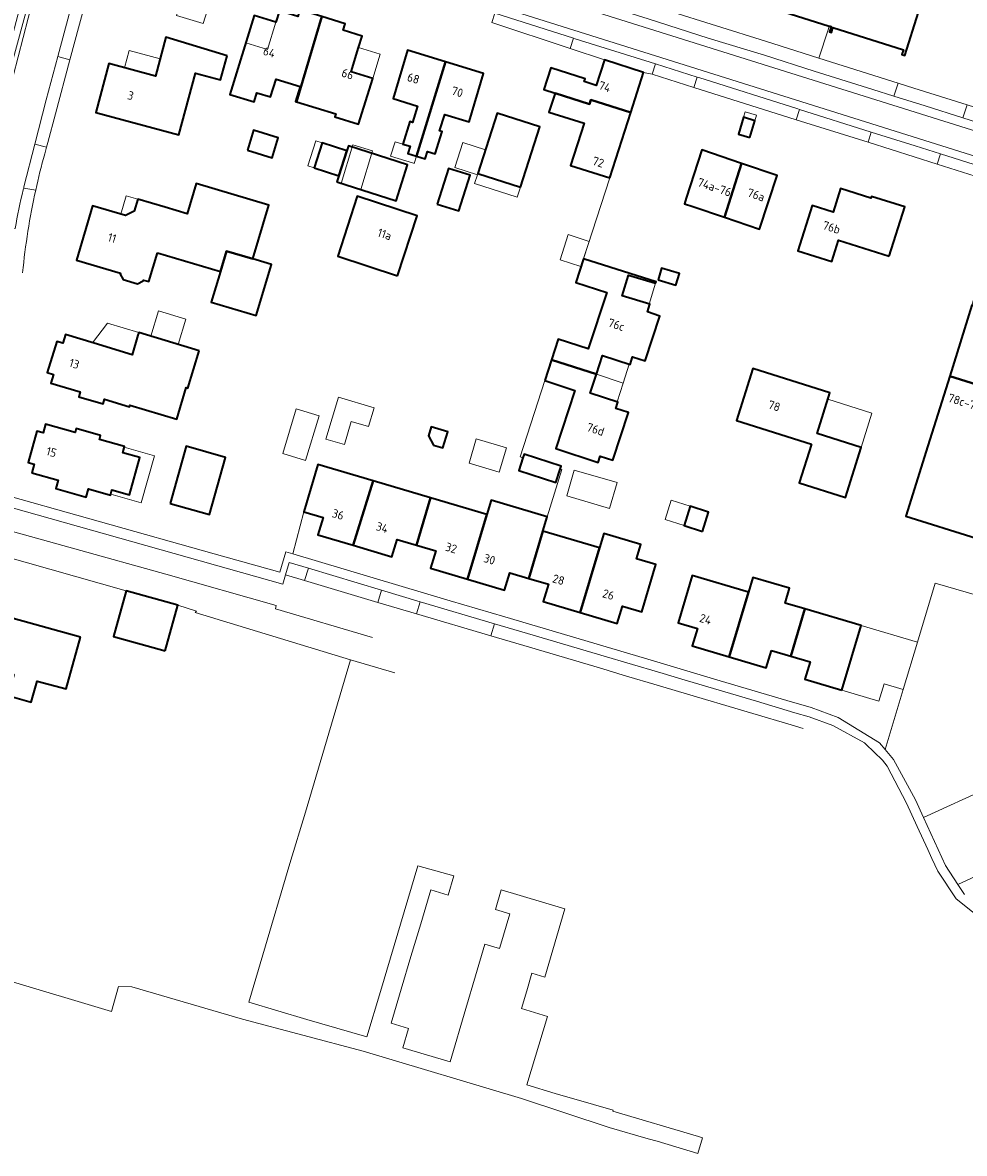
# Model space of a CAD drawing. Extents: x 154024 to 155007, y 472916 to 473908.
# Tile 6 of 49: x 154492 to 154641, y 473312 to 473491. Entities that reach past the tile are written whole.
import ezdxf
from ezdxf.enums import TextEntityAlignment as Align

# ---------------------------------------------------------------- set-up
doc = ezdxf.new("R2010")
doc.units = 0
doc.header["$LTSCALE"] = 0.75
for name, color, linetype, lineweight in [('B-RO-GR-BEPLANTING_CULTUUR_HEESTERS-GV', 252, 'CONTINUOUS', 18), ('B-RO-KW-KUNSTWERK_DUIKER-G', 252, 'CONTINUOUS', 18), ('B-RO-OG-BEBOUWING-GV', 6, 'CONTINUOUS', 35), ('B-RO-OG-BEBOUWING-T18', 1, 'CONTINUOUS', 18), ('B-RO-OG-BEBOUWING_LUIFEL-GV', 6, 'CONTINUOUS', 18), ('B-RO-OG-BEBOUWING_OVERBOUWING-GV', 6, 'CONTINUOUS', 18), ('B-RO-OG-TERREIN_CULTUURSCHEIDING-GV', 252, 'CONTINUOUS', 18), ('B-RO-OG-TERREIN_ERF-GV', 252, 'CONTINUOUS', 18), ('B-RO-VH-VERHARDING_ASFALT-GV', 252, 'CONTINUOUS', 18), ('B-RO-VH-VERHARDING_BETONSTRAATSTEEN-GV', 252, 'CONTINUOUS', 18), ('B-RO-VH-VERHARDING_STRAATBAKSTEEN-GV', 252, 'CONTINUOUS', 18), ('B-RO-VH-VERHARDING_TEGEL-GV', 252, 'CONTINUOUS', 18)]:
    doc.layers.add(name, color=color, linetype=linetype, lineweight=lineweight)
doc.styles.add('NLCS-ISO-M200-T18', font='NLCS-ISO.ttf', dxfattribs={"height": 0.36})

msp = doc.modelspace()

# ---------------------------------------------------------------- linework, layer by layer
at = {"layer": 'B-RO-GR-BEPLANTING_CULTUUR_HEESTERS-GV', "flags": 128}
for points in [[(154547.332, 473394.086), (154531.976, 473398.622), (154532.074, 473399.168), (154514.587, 473404.103), (154500.221, 473408.117), (154485.178, 473412.278), (154484.129, 473408.315), (154508.32, 473401.476)], [(154508.32, 473401.476), (154516.512, 473399.203), (154519.455, 473398.235), (154519.251, 473398.031), (154543.831, 473390.551), (154550.873, 473388.476)]]:
    msp.add_lwpolyline(points, dxfattribs=at)
at = {"layer": 'B-RO-KW-KUNSTWERK_DUIKER-G', "flags": 128}
msp.add_lwpolyline([(154478.324, 473441.132), (154501.435, 473526.086)], dxfattribs=at)
at = {"layer": 'B-RO-OG-BEBOUWING-GV', "flags": 128}
msp.add_lwpolyline([(154602.069, 473496.47), (154619.633, 473490.874), (154619.759, 473490.834), (154619.94, 473490.776), (154619.68, 473489.946), (154619.966, 473489.856), (154620.205, 473490.62), (154631.37, 473487.122), (154631.131, 473486.359), (154631.608, 473486.209), (154635.928, 473500)], dxfattribs=at)
for points in [[(154535.299, 473478.872), (154539.306, 473492.362), (154535.84, 473493.429), (154535.521, 473492.391), (154532.594, 473493.29), (154532.046, 473491.502), (154528.584, 473492.563), (154524.748, 473480.046), (154528.572, 473478.874), (154529.012, 473480.308), (154531.182, 473479.642), (154532.053, 473482.482), (154535.877, 473481.31), (154535.144, 473478.92)], [(154539.306, 473492.362), (154535.299, 473478.872), (154541.502, 473476.971), (154541.356, 473476.493), (154545.127, 473475.32), (154547.349, 473482.556), (154543.935, 473483.604), (154545.127, 473487.486), (154545.676, 473489.273), (154542.665, 473490.198), (154542.982, 473491.231)], [(154524.32, 473486.132), (154514.611, 473489.103), (154512.959, 473482.951), (154505.61, 473484.925), (154503.537, 473477.212), (154516.654, 473473.672), (154519.283, 473483.414), (154523.27, 473482.338)], [(154558.88, 473485.218), (154552.855, 473487.072), (154550.607, 473479.387), (154554.46, 473478.203), (154553.641, 473475.624), (154553.231, 473475.753), (154552.105, 473472.198), (154553.281, 473471.839), (154552.936, 473470.711), (154554.289, 473470.298)], [(154554.289, 473470.298), (154555.683, 473469.872), (154556.028, 473471), (154557.223, 473470.635), (154558.346, 473474.181), (154557.937, 473474.311), (154558.75, 473476.882), (154562.612, 473475.695), (154564.906, 473483.364), (154558.88, 473485.218)], [(154576.215, 473480.241), (154581.648, 473478.532), (154581.879, 473479.192), (154588.213, 473477.193), (154590.241, 473483.509), (154584.043, 473485.5), (154582.748, 473481.463), (154580.817, 473482.086), (154580.96, 473482.531), (154575.534, 473484.276), (154574.435, 473480.848)], [(154584.884, 473466.828), (154588.213, 473477.193), (154581.879, 473479.192), (154581.648, 473478.532), (154576.215, 473480.241), (154575.255, 473477.23), (154580.827, 473475.48), (154578.674, 473468.78)], [(154570.742, 473465.366), (154573.81, 473474.936), (154567.059, 473477.101), (154563.991, 473467.531)], [(154607.044, 473473.216), (154607.849, 473475.894), (154606.074, 473476.428), (154605.268, 473473.75)], [(154527.515, 473471.245), (154531.424, 473470.015), (154532.413, 473473.16), (154528.504, 473474.389)], [(154538.084, 473468.429), (154542.001, 473467.163), (154543.252, 473471.105), (154539.355, 473472.364)], [(154541.695, 473466.199), (154551.077, 473463.222), (154552.886, 473468.924), (154543.505, 473471.901), (154543.252, 473471.105), (154542.001, 473467.163)], [(154603.036, 473460.607), (154605.758, 473469.135), (154599.436, 473471.257), (154596.989, 473463.62), (154596.708, 473462.742), (154598.006, 473462.304)], [(154603.036, 473460.607), (154608.589, 473458.734), (154611.399, 473467.242), (154605.758, 473469.135)], [(154557.579, 473462.701), (154561.009, 473461.612), (154562.798, 473467.25), (154559.368, 473468.339)], [(154513.271, 473454.98), (154523.235, 473452.02), (154524.197, 473455.261), (154528.369, 473454.021), (154530.901, 473462.538), (154519.394, 473465.945), (154517.978, 473461.16), (154514.503, 473462.189), (154510.163, 473463.474), (154509.602, 473461.581), (154508.23, 473460.874), (154503.005, 473462.425), (154500.46, 473453.816), (154507.435, 473451.737), (154507.405, 473451.6), (154507.869, 473450.734), (154510.147, 473450.061), (154511.011, 473450.521), (154511.061, 473450.66), (154511.917, 473450.415)], [(154629.112, 473454.429), (154631.574, 473462.249), (154626.294, 473463.911), (154626.21, 473463.644), (154621.426, 473465.149), (154620.254, 473461.426), (154616.893, 473462.484), (154614.627, 473455.285), (154620.022, 473453.586), (154621.083, 473456.957)], [(154551.3, 473451.32), (154554.39, 473460.85), (154544.92, 473463.97), (154541.82, 473454.43)], [(154524.197, 473455.261), (154523.235, 473452.02), (154521.785, 473447.14), (154528.929, 473445.035), (154531.336, 473453.139), (154528.927, 473453.855), (154528.369, 473454.021)], [(154575.669, 473438.044), (154582.754, 473435.746), (154583.726, 473438.742), (154588.101, 473437.323), (154588.49, 473438.521), (154590.488, 473437.873), (154592.788, 473444.965), (154590.828, 473445.62), (154591.199, 473446.824), (154586.856, 473448.163), (154587.863, 473451.463), (154592.134, 473450.159), (154592.205, 473450.384), (154580.699, 473454.006), (154579.494, 473450.297), (154584.392, 473448.705), (154581.487, 473439.766), (154576.731, 473441.311)], [(154592.527, 473450.695), (154595.353, 473449.856), (154595.901, 473451.703), (154593.075, 473452.542)], [(154653.326, 473443.119), (154642.217, 473446.702), (154638.686, 473435.458), (154649.829, 473431.965)], [(154519.858, 473439.458), (154510.32, 473442.36), (154510.193, 473441.939), (154509.26, 473438.845), (154503.257, 473440.656), (154498.71, 473442.028), (154498.298, 473440.662), (154497.331, 473440.953), (154495.846, 473436.032), (154496.813, 473435.741), (154496.398, 473434.365), (154501.042, 473432.965), (154500.814, 473432.208), (154504.662, 473431.048), (154504.891, 473431.804), (154508.835, 473430.614), (154508.91, 473430.863), (154516.33, 473428.625), (154517.843, 473433.642), (154518.082, 473433.57)], [(154574.599, 473434.749), (154579.354, 473433.204), (154576.356, 473423.978), (154583.061, 473421.799), (154583.385, 473422.798), (154585.382, 473422.149), (154587.837, 473429.702), (154585.84, 473430.35), (154586.157, 473431.33), (154581.782, 473432.749), (154582.754, 473435.746), (154575.669, 473438.044)], [(154616.808, 473424.706), (154614.88, 473418.57), (154622.191, 473416.274), (154624.675, 473424.185), (154617.709, 473426.373), (154619.729, 473432.806), (154607.514, 473436.642), (154604.936, 473428.435)], [(154638.686, 473435.458), (154635.228, 473424.449), (154631.73, 473413.31), (154642.88, 473409.8), (154646.377, 473420.954), (154649.829, 473431.965)], [(154493.378, 473420.168), (154497.564, 473418.985), (154497.189, 473417.657), (154502.01, 473416.294), (154502.385, 473417.622), (154505.849, 473416.643), (154506.083, 473417.47), (154508.839, 473416.691), (154510.502, 473422.574), (154507.793, 473423.339), (154508.069, 473424.318), (154504.104, 473425.439), (154504.284, 473426.076), (154500.436, 473427.157), (154500.258, 473426.526), (154495.557, 473427.855), (154495.17, 473426.491), (154494.203, 473426.765), (154492.799, 473421.811), (154493.766, 473421.536)], [(154556.993, 473424.526), (154558.447, 473424.088), (154559.221, 473426.654), (154556.618, 473427.439), (154556.19, 473426.021)], [(154515.277, 473415.304), (154521.522, 473413.538), (154524.079, 473422.584), (154517.834, 473424.349)], [(154577.021, 473420.75), (154577.172, 473421.223), (154571.317, 473423.097), (154571.135, 473422.529), (154570.487, 473420.502), (154576.342, 473418.628)], [(154544.28, 473408.682), (154547.418, 473418.883), (154538.662, 473421.475), (154536.44, 473413.999), (154539.505, 473413.088), (154538.69, 473410.342)], [(154547.418, 473418.883), (154544.28, 473408.682), (154550.388, 473406.868), (154551.206, 473409.622), (154554.285, 473408.715), (154556.499, 473416.194)], [(154562.382, 473403.32), (154565.414, 473413.555), (154556.499, 473416.194), (154554.285, 473408.715), (154557.324, 473407.82), (154556.507, 473405.059)], [(154562.382, 473403.32), (154568.232, 473401.588), (154569.045, 473404.335), (154572.087, 473403.435), (154574.301, 473410.905), (154574.977, 473413.187), (154566.085, 473415.82), (154565.414, 473413.555)], [(154599.533, 473410.858), (154600.529, 473413.927), (154597.632, 473414.867), (154596.635, 473411.798)], [(154580.213, 473398.038), (154583.238, 473408.26), (154574.301, 473410.905), (154572.087, 473403.435), (154575.165, 473402.524), (154574.349, 473399.785)], [(154583.238, 473408.26), (154580.213, 473398.038), (154586.058, 473396.297), (154586.873, 473399.049), (154589.941, 473398.141), (154592.155, 473405.62), (154589.106, 473406.522), (154589.784, 473408.814), (154583.916, 473410.551)], [(154606.83, 473401.261), (154597.918, 473403.903), (154595.703, 473396.418), (154598.762, 473395.513), (154597.948, 473392.761), (154603.797, 473391.031)], [(154610.456, 473392.038), (154613.532, 473391.128), (154615.752, 473398.616), (154612.632, 473399.541), (154613.331, 473401.902), (154607.524, 473403.604), (154606.83, 473401.261), (154603.797, 473391.031), (154609.646, 473389.3)], [(154514.509, 473391.969), (154516.512, 473399.203), (154508.32, 473401.476), (154506.311, 473394.255)], [(154501.083, 473394.146), (154488.553, 473397.619), (154487.835, 473395.063), (154487.193, 473395.231), (154486.351, 473392.17), (154486.998, 473391.992), (154486.285, 473389.424), (154490.543, 473388.245), (154489.592, 473384.895), (154493.317, 473383.847), (154494.236, 473387.198), (154498.811, 473385.944)], [(154621.632, 473385.743), (154624.665, 473395.973), (154615.752, 473398.616), (154613.532, 473391.128), (154616.585, 473390.225), (154615.771, 473387.485)]]:
    msp.add_lwpolyline(points, close=True, dxfattribs=at)
at = {"layer": 'B-RO-OG-BEBOUWING_LUIFEL-GV', "flags": 128}
for points in [[(154521.661, 473498.117), (154520.526, 473494.396), (154517.188, 473495.414), (154516.312, 473492.545), (154520.542, 473491.253), (154522.555, 473497.844)], [(154527.246, 473488.198), (154530.708, 473487.137), (154532.046, 473491.502), (154528.584, 473492.563)], [(154508.084, 473484.261), (154512.959, 473482.951), (154513.69, 473485.673), (154508.814, 473486.982)], [(154545.127, 473487.486), (154543.935, 473483.604), (154547.349, 473482.556), (154548.541, 473486.438)], [(154606.074, 473476.428), (154607.849, 473475.894), (154608.108, 473476.755), (154606.333, 473477.289)], [(154538.084, 473468.429), (154539.355, 473472.364), (154538.374, 473472.681), (154537.103, 473468.746)], [(154552.105, 473472.198), (154550.9, 473472.566), (154550.197, 473470.263), (154553.804, 473469.162), (154553.93, 473469.123), (154554.289, 473470.298), (154552.936, 473470.711), (154553.281, 473471.839)], [(154560.342, 473468.474), (154563.925, 473467.326), (154563.991, 473467.531), (154565.197, 473471.293), (154561.614, 473472.441)], [(154545.463, 473465.003), (154547.335, 473471.136), (154544.229, 473472.084), (154542.357, 473465.951)], [(154563.991, 473467.531), (154563.925, 473467.326), (154563.48, 473465.938), (154570.231, 473463.773), (154570.742, 473465.366)], [(154510.163, 473463.474), (154508.335, 473464.016), (154507.47, 473461.1), (154508.23, 473460.874), (154509.602, 473461.581)], [(154592.134, 473450.159), (154587.863, 473451.463), (154586.856, 473448.163), (154591.114, 473446.85)], [(154503.022, 473440.727), (154509.26, 473438.845), (154510.32, 473442.36), (154505.348, 473443.859)], [(154583.726, 473438.742), (154582.754, 473435.746), (154587.005, 473434.367), (154587.977, 473437.363)], [(154587.005, 473434.367), (154582.754, 473435.746), (154581.782, 473432.749), (154586.033, 473431.37)], [(154619.414, 473431.804), (154617.709, 473426.373), (154624.675, 473424.185), (154626.381, 473429.616)], [(154508.036, 473424.202), (154507.793, 473423.339), (154510.502, 473422.574), (154508.839, 473416.691), (154506.083, 473417.47), (154505.881, 473416.755), (154510.687, 473415.395), (154512.798, 473422.855)], [(154596.635, 473411.798), (154597.632, 473414.867), (154594.622, 473415.844), (154593.626, 473412.775)]]:
    msp.add_lwpolyline(points, close=True, dxfattribs=at)
at = {"layer": 'B-RO-OG-BEBOUWING_OVERBOUWING-GV', "flags": 128}
for points in [[(154580.305, 473452.792), (154581.602, 473456.784), (154578.312, 473457.853), (154577.015, 473453.861)], [(154512.252, 473441.772), (154516.553, 473440.463), (154517.773, 473444.473), (154513.472, 473445.782)], [(154539.936, 473425.488), (154542.868, 473424.612), (154543.969, 473428.294), (154546.709, 473427.475), (154547.601, 473430.46), (154541.929, 473432.155)], [(154533.107, 473423.204), (154536.716, 473422.108), (154538.867, 473429.19), (154535.259, 473430.287)], [(154563.75, 473425.546), (154562.599, 473421.68), (154567.358, 473420.263), (154568.509, 473424.128)], [(154579.264, 473420.592), (154578.067, 473416.52), (154584.843, 473414.528), (154586.04, 473418.6)]]:
    msp.add_lwpolyline(points, close=True, dxfattribs=at)
at = {"layer": 'B-RO-OG-TERREIN_CULTUURSCHEIDING-GV', "flags": 128}
for points in [[(154672.755, 473392.158), (154636.377, 473402.708), (154633.575, 473393.332), (154633.578, 473393.331), (154631.347, 473385.858), (154631.342, 473385.859), (154628.497, 473376.338), (154629.805, 473374.771), (154633.264, 473368.415), (154634.548, 473365.596), (154644.958, 473370.367)], [(154649.875, 473359.573), (154640, 473354.993), (154641.035, 473353.428)]]:
    msp.add_lwpolyline(points, dxfattribs=at)
at = {"layer": 'B-RO-OG-TERREIN_ERF-GV', "flags": 128}
for points in [[(154649.159, 473542.235), (154635.928, 473500), (154631.608, 473486.209), (154631.131, 473486.359), (154631.37, 473487.122), (154620.205, 473490.62), (154619.966, 473489.856), (154619.68, 473489.946), (154619.94, 473490.776), (154619.759, 473490.834), (154619.633, 473490.874), (154619.438, 473490.275), (154617.983, 473485.79), (154630.53, 473481.823), (154632.999, 473481.047), (154641.444, 473478.394)], [(154505.077, 473506.638), (154504.749, 473505.411), (154503.346, 473500.172), (154503.3, 473500), (154499.422, 473485.512), (154497.14, 473476.986), (154495.927, 473472.452)], [(154486.231, 473417.467), (154522.236, 473407.334), (154532.64, 473404.422), (154533.624, 473407.628), (154534.706, 473407.306), (154536.44, 473413.999), (154538.662, 473421.475), (154547.418, 473418.883), (154556.499, 473416.194), (154565.414, 473413.555), (154566.085, 473415.82), (154574.977, 473413.187), (154577.311, 473420.662), (154577.021, 473420.75), (154576.342, 473418.628), (154570.487, 473420.502), (154571.135, 473422.529), (154570.688, 473422.664), (154574.599, 473434.749), (154575.669, 473438.044), (154576.731, 473441.311), (154581.487, 473439.766), (154584.392, 473448.705), (154579.494, 473450.297), (154580.699, 473454.006), (154584.884, 473466.828), (154578.674, 473468.78), (154580.827, 473475.48), (154575.255, 473477.23), (154576.215, 473480.241), (154574.435, 473480.848), (154575.534, 473484.276), (154580.96, 473482.531), (154580.817, 473482.086), (154582.748, 473481.463), (154584.043, 473485.5), (154578.616, 473487.314), (154566.212, 473491.427)], [(154646.744, 473465.826), (154636.699, 473469.01), (154625.782, 473472.478), (154614.393, 473476.041), (154598.208, 473481.144), (154591.595, 473483.235), (154590.241, 473483.509), (154588.213, 473477.193), (154584.884, 473466.828), (154580.699, 473454.006), (154592.205, 473450.384), (154592.134, 473450.159), (154587.863, 473451.463), (154586.856, 473448.163), (154591.199, 473446.824), (154590.828, 473445.62), (154592.788, 473444.965), (154590.488, 473437.873), (154588.49, 473438.521), (154588.101, 473437.323), (154583.726, 473438.742), (154582.754, 473435.746), (154581.782, 473432.749), (154586.157, 473431.33), (154585.84, 473430.35), (154587.837, 473429.702), (154585.382, 473422.149), (154583.385, 473422.798), (154583.061, 473421.799), (154576.356, 473423.978), (154579.354, 473433.204), (154574.599, 473434.749), (154570.688, 473422.664), (154571.135, 473422.529), (154571.317, 473423.097), (154577.172, 473421.223), (154577.021, 473420.75), (154577.311, 473420.662), (154574.977, 473413.187), (154574.301, 473410.905), (154583.238, 473408.26), (154583.916, 473410.551), (154589.784, 473408.814), (154589.106, 473406.522), (154592.155, 473405.62), (154589.941, 473398.141), (154586.873, 473399.049), (154586.058, 473396.297), (154580.213, 473398.038), (154574.349, 473399.785), (154575.165, 473402.524), (154572.087, 473403.435), (154569.045, 473404.335), (154568.232, 473401.588), (154562.382, 473403.32), (154556.507, 473405.059), (154557.324, 473407.82), (154554.285, 473408.715), (154551.206, 473409.622), (154550.388, 473406.868), (154544.28, 473408.682), (154538.69, 473410.342), (154539.505, 473413.088), (154536.44, 473413.999), (154534.706, 473407.306), (154559.619, 473399.903), (154568.26, 473397.371), (154578.622, 473394.283), (154591.808, 473390.383), (154602.345, 473387.237), (154612.919, 473384.133), (154616.744, 473382.989), (154621.009, 473381.404), (154627.596, 473377.417), (154628.497, 473376.338), (154631.342, 473385.859), (154628.29, 473386.771), (154627.469, 473384.009), (154621.632, 473385.743), (154615.771, 473387.485), (154616.585, 473390.225), (154613.532, 473391.128), (154610.456, 473392.038), (154609.646, 473389.3), (154603.797, 473391.031), (154597.948, 473392.761), (154598.762, 473395.513), (154595.703, 473396.418), (154597.918, 473403.903), (154606.83, 473401.261), (154607.524, 473403.604), (154613.331, 473401.902), (154612.632, 473399.541), (154615.752, 473398.616), (154624.665, 473395.973), (154633.575, 473393.332), (154636.377, 473402.708), (154672.755, 473392.158)], [(154495.927, 473472.452), (154495.732, 473471.725), (154495.438, 473470.628)], [(154472.493, 473344.929), (154506.025, 473334.872), (154507.137, 473338.822), (154509.234, 473338.819), (154526.73, 473333.656), (154545.865, 473328.59), (154570.888, 473321.095), (154584.799, 473316.523), (154590.94, 473314.756), (154592.399, 473314.39), (154598.837, 473312.43), (154599.573, 473314.914), (154598.932, 473315.106), (154585.367, 473319.115), (154585.408, 473319.248), (154582.326, 473320.169), (154576.223, 473321.901), (154571.744, 473323.293), (154575.006, 473334.098), (154572.966, 473334.719), (154572.976, 473334.754), (154570.919, 473335.351), (154571.731, 473338.145), (154572.542, 473340.938), (154574.599, 473340.341), (154577.767, 473351.132), (154567.684, 473354.161), (154566.771, 473351.042), (154569.069, 473350.363), (154567.496, 473345.043), (154567.438, 473344.847), (154565.119, 473345.533), (154563.644, 473340.545), (154562.113, 473335.369), (154559.621, 473326.944), (154552.141, 473329.157), (154553.043, 473332.206), (154550.291, 473333.02), (154551.882, 473338.399), (154553.413, 473343.575), (154554.947, 473348.76), (154556.533, 473354.122), (154559.308, 473353.301), (154560.2, 473356.351), (154554.478, 473357.97), (154548.573, 473338.045), (154546.421, 473330.884), (154536.948, 473333.621), (154527.752, 473336.376), (154529.959, 473343.865), (154534.262, 473358.321), (154536.705, 473366.451), (154543.831, 473390.551), (154519.251, 473398.031), (154519.455, 473398.235), (154516.512, 473399.203), (154514.509, 473391.969), (154506.311, 473394.255), (154508.32, 473401.476), (154484.129, 473408.315)]]:
    msp.add_lwpolyline(points, dxfattribs=at)
for points in [[(154539.306, 473492.362), (154542.982, 473491.231), (154542.665, 473490.198), (154545.676, 473489.273), (154545.127, 473487.486), (154543.935, 473483.604), (154547.349, 473482.556), (154545.127, 473475.32), (154541.356, 473476.493), (154541.502, 473476.971), (154535.299, 473478.872), (154535.144, 473478.92), (154535.877, 473481.31), (154532.053, 473482.482), (154531.182, 473479.642), (154529.012, 473480.308), (154528.572, 473478.874), (154524.748, 473480.046), (154528.584, 473492.563), (154532.046, 473491.502), (154532.594, 473493.29), (154535.521, 473492.391), (154535.84, 473493.429)], [(154514.611, 473489.103), (154524.32, 473486.132), (154523.27, 473482.338), (154519.283, 473483.414), (154516.654, 473473.672), (154503.537, 473477.212), (154505.61, 473484.925), (154512.959, 473482.951)], [(154558.88, 473485.218), (154564.906, 473483.364), (154562.612, 473475.695), (154558.75, 473476.882), (154557.937, 473474.311), (154558.346, 473474.181), (154557.223, 473470.635), (154556.028, 473471), (154555.683, 473469.872), (154554.289, 473470.298), (154552.936, 473470.711), (154553.281, 473471.839), (154552.105, 473472.198), (154553.231, 473475.753), (154553.641, 473475.624), (154554.46, 473478.203), (154550.607, 473479.387), (154552.855, 473487.072)], [(154570.742, 473465.366), (154563.991, 473467.531), (154567.059, 473477.101), (154573.81, 473474.936)], [(154607.044, 473473.216), (154605.268, 473473.75), (154606.074, 473476.428), (154607.849, 473475.894)], [(154527.515, 473471.245), (154528.504, 473474.389), (154532.413, 473473.16), (154531.424, 473470.015)], [(154543.252, 473471.105), (154543.505, 473471.901), (154552.886, 473468.924), (154551.077, 473463.222), (154541.695, 473466.199), (154542.001, 473467.163), (154538.084, 473468.429), (154539.355, 473472.364)], [(154605.758, 473469.135), (154611.399, 473467.242), (154608.589, 473458.734), (154603.036, 473460.607), (154598.006, 473462.304), (154596.708, 473462.742), (154596.989, 473463.62), (154599.436, 473471.257)], [(154557.579, 473462.701), (154559.368, 473468.339), (154562.798, 473467.25), (154561.009, 473461.612)], [(154523.235, 473452.02), (154513.271, 473454.98), (154511.917, 473450.415), (154511.061, 473450.66), (154511.011, 473450.521), (154510.147, 473450.061), (154507.869, 473450.734), (154507.405, 473451.6), (154507.435, 473451.737), (154500.46, 473453.816), (154503.005, 473462.425), (154508.23, 473460.874), (154509.602, 473461.581), (154510.163, 473463.474), (154514.503, 473462.189), (154517.978, 473461.16), (154519.394, 473465.945), (154530.901, 473462.538), (154528.369, 473454.021), (154528.927, 473453.855), (154531.336, 473453.139), (154528.929, 473445.035), (154521.785, 473447.14)], [(154629.112, 473454.429), (154621.083, 473456.957), (154620.022, 473453.586), (154614.627, 473455.285), (154616.893, 473462.484), (154620.254, 473461.426), (154621.426, 473465.149), (154626.21, 473463.644), (154626.294, 473463.911), (154631.574, 473462.249)], [(154551.3, 473451.32), (154541.82, 473454.43), (154544.92, 473463.97), (154554.39, 473460.85)], [(154642.88, 473409.8), (154631.73, 473413.31), (154635.228, 473424.449), (154638.686, 473435.458), (154642.217, 473446.702), (154645.618, 473457.531), (154645.69, 473457.76), (154656.8, 473454.2), (154653.326, 473443.119), (154649.829, 473431.965), (154646.377, 473420.954)], [(154592.527, 473450.695), (154593.075, 473452.542), (154595.901, 473451.703), (154595.353, 473449.856)], [(154510.32, 473442.36), (154519.858, 473439.458), (154518.082, 473433.57), (154517.843, 473433.642), (154516.33, 473428.625), (154508.91, 473430.863), (154508.835, 473430.614), (154504.891, 473431.804), (154504.662, 473431.048), (154500.814, 473432.208), (154501.042, 473432.965), (154496.398, 473434.365), (154496.813, 473435.741), (154495.846, 473436.032), (154497.331, 473440.953), (154498.298, 473440.662), (154498.71, 473442.028), (154503.257, 473440.656), (154509.26, 473438.845), (154510.193, 473441.939)], [(154616.808, 473424.706), (154604.936, 473428.435), (154607.514, 473436.642), (154619.729, 473432.806), (154617.709, 473426.373), (154624.675, 473424.185), (154622.191, 473416.274), (154614.88, 473418.57)], [(154497.564, 473418.985), (154493.378, 473420.168), (154493.766, 473421.536), (154492.799, 473421.811), (154494.203, 473426.765), (154495.17, 473426.491), (154495.557, 473427.855), (154500.258, 473426.526), (154500.436, 473427.157), (154504.284, 473426.076), (154504.104, 473425.439), (154508.069, 473424.318), (154507.793, 473423.339), (154510.502, 473422.574), (154508.839, 473416.691), (154506.083, 473417.47), (154505.849, 473416.643), (154502.385, 473417.622), (154502.01, 473416.294), (154497.189, 473417.657)], [(154556.993, 473424.526), (154556.19, 473426.021), (154556.618, 473427.439), (154559.221, 473426.654), (154558.447, 473424.088)], [(154515.277, 473415.304), (154517.834, 473424.349), (154524.079, 473422.584), (154521.522, 473413.538)], [(154599.533, 473410.858), (154596.635, 473411.798), (154597.632, 473414.867), (154600.529, 473413.927)], [(154501.083, 473394.146), (154498.811, 473385.944), (154494.236, 473387.198), (154493.317, 473383.847), (154489.592, 473384.895), (154490.543, 473388.245), (154486.285, 473389.424), (154486.998, 473391.992), (154486.351, 473392.17), (154487.193, 473395.231), (154487.835, 473395.063), (154488.553, 473397.619)]]:
    msp.add_lwpolyline(points, close=True, dxfattribs=at)
at = {"layer": 'B-RO-OG-TERREIN_ERF-GV'}
for points in [[(154495.438, 473470.628, 0.013598), (154494.012, 473464.899)], [(154494.012, 473464.899, 0.0300194), (154491.937, 473451.809)]]:
    msp.add_lwpolyline(points, format="xyb", dxfattribs=at)
at = {"layer": 'B-RO-VH-VERHARDING_ASFALT-GV', "flags": 128}
for points in [[(154645.889, 473474.712), (154640.753, 473476.344), (154634.795, 473478.237), (154629.842, 473479.797), (154626.539, 473480.837), (154617.236, 473483.743), (154609.349, 473486.249), (154600.476, 473488.958), (154590.964, 473492.029), (154580.974, 473495.196), (154571.922, 473498.025), (154565.664, 473500), (154560.071, 473501.765), (154559.571, 473501.923), (154555.559, 473503.192), (154548.86, 473505.31), (154548.84, 473505.316), (154540.031, 473508.075), (154535.985, 473509.349), (154530.357, 473511.121), (154526.349, 473512.397), (154526.216, 473512.44), (154525.76, 473510.994), (154797.205, 473425.823)], [(154525.76, 473510.994), (154524.64, 473507.437), (154661.432, 473464.374), (154805.952, 473419.042), (154810.344, 473417.149), (154814.126, 473415.055), (154817.542, 473412.722)], [(154818.122, 473417.006), (154817.456, 473417.436), (154817.532, 473417.671), (154822.483, 473416.359), (154823.406, 473419.273), (154822.043, 473419.359), (154820.888, 473419.214), (154819.228, 473419.431), (154818.217, 473419.503), (154816.34, 473419.864), (154797.205, 473425.823), (154525.76, 473510.994)], [(154524.64, 473507.437), (154524.259, 473506.226), (154530.576, 473504.251), (154538.306, 473501.848), (154538.495, 473501.755), (154544.049, 473500), (154547.157, 473499.018), (154556.789, 473495.991), (154558.002, 473495.613), (154566.67, 473492.889), (154579.114, 473488.966), (154579.421, 473488.872), (154592.094, 473484.873), (154598.715, 473482.807), (154598.968, 473482.718), (154614.672, 473477.763), (154614.893, 473477.683), (154626.261, 473474.094), (154633.239, 473471.909), (154637.215, 473470.632), (154647.759, 473467.304)], [(154817.542, 473412.722), (154814.126, 473415.055), (154810.344, 473417.149), (154805.952, 473419.042), (154661.432, 473464.374), (154524.64, 473507.437)]]:
    msp.add_lwpolyline(points, dxfattribs=at)
at = {"layer": 'B-RO-VH-VERHARDING_BETONSTRAATSTEEN-GV', "flags": 128}
for points in [[(154572.169, 473499.783), (154571.485, 473500), (154568.411, 473500.976), (154568.123, 473501.486), (154567.811, 473501.587), (154561.818, 473503.581), (154560.729, 473503.916), (154560.071, 473501.765), (154565.664, 473500), (154571.922, 473498.025), (154580.974, 473495.196), (154590.964, 473492.029), (154600.476, 473488.958), (154609.349, 473486.249), (154617.236, 473483.743), (154626.539, 473480.837), (154629.842, 473479.797), (154630.53, 473481.823), (154617.983, 473485.79), (154609.533, 473488.468), (154594.036, 473493.337), (154593.859, 473493.166), (154593.44, 473493.087), (154591.141, 473493.807)], [(154615.491, 473379.701), (154613.614, 473380.258), (154607.512, 473382.067), (154595.736, 473385.558), (154592.761, 473386.441), (154587.001, 473388.149), (154583.771, 473389.103), (154572.173, 473392.532), (154566.076, 473394.336), (154554.293, 473397.836), (154548.191, 473399.649), (154536.584, 473403.09), (154533.537, 473403.993), (154533.113, 473402.507), (154485.569, 473415.916)], [(154485.178, 473412.278), (154500.221, 473408.117), (154514.587, 473404.103), (154532.074, 473399.168), (154531.976, 473398.622), (154547.332, 473394.086)]]:
    msp.add_lwpolyline(points, dxfattribs=at)
for points in [[(154598.175, 473497.711), (154598.138, 473497.723), (154595.611, 473498.528), (154595.42, 473497.74), (154595.33, 473497.55), (154593.97, 473493.358), (154594.036, 473493.337), (154609.533, 473488.468), (154617.983, 473485.79), (154619.438, 473490.275), (154619.633, 473490.874), (154602.069, 473496.47), (154602.06, 473496.473)], [(154486.284, 473474.145), (154487.991, 473473.74), (154493.619, 473495.227), (154491.963, 473495.649)], [(154566.67, 473492.889), (154566.212, 473491.427), (154578.616, 473487.314), (154579.114, 473488.966)], [(154579.421, 473488.872), (154579.114, 473488.966), (154578.616, 473487.314), (154584.043, 473485.5), (154590.241, 473483.509), (154591.595, 473483.235), (154592.094, 473484.873)], [(154598.208, 473481.144), (154598.715, 473482.807), (154592.094, 473484.873), (154591.595, 473483.235)], [(154598.208, 473481.144), (154614.393, 473476.041), (154614.893, 473477.683), (154614.672, 473477.763), (154598.968, 473482.718), (154598.715, 473482.807)], [(154630.53, 473481.823), (154629.842, 473479.797), (154634.795, 473478.237), (154640.753, 473476.344), (154641.444, 473478.394), (154632.999, 473481.047)], [(154625.782, 473472.478), (154626.261, 473474.094), (154614.893, 473477.683), (154614.393, 473476.041)], [(154641.444, 473478.394), (154640.753, 473476.344), (154645.889, 473474.712), (154652.225, 473472.696), (154652.917, 473474.78)], [(154625.782, 473472.478), (154636.699, 473469.01), (154637.215, 473470.632), (154633.239, 473471.909), (154626.261, 473474.094)], [(154637.215, 473470.632), (154636.699, 473469.01), (154646.744, 473465.826), (154647.262, 473465.662), (154647.759, 473467.304)], [(154536.584, 473403.09), (154537.169, 473405.062), (154534.128, 473405.982), (154533.537, 473403.993)], [(154537.169, 473405.062), (154536.584, 473403.09), (154548.191, 473399.649), (154548.761, 473401.567)], [(154548.761, 473401.567), (154548.191, 473399.649), (154554.293, 473397.836), (154554.862, 473399.753)], [(154554.293, 473397.836), (154566.076, 473394.336), (154566.65, 473396.266), (154554.862, 473399.753)]]:
    msp.add_lwpolyline(points, close=True, dxfattribs=at)
at = {"layer": 'B-RO-VH-VERHARDING_STRAATBAKSTEEN-GV', "flags": 128}
for points in [[(154501.427, 473500.679), (154502.837, 473505.906), (154496.868, 473507.42), (154495.589, 473502.624), (154494.89, 473500), (154493.619, 473495.227), (154487.991, 473473.74), (154485.959, 473466.021), (154484.495, 473460.568), (154490.765, 473458.819)], [(154492.04, 473464.968), (154492.107, 473465.217), (154492.155, 473465.404), (154493.884, 473472.177), (154495.67, 473479.174), (154497.498, 473486.036), (154499.291, 473492.766), (154501.244, 473500), (154501.427, 473500.679)], [(154495.438, 473470.628), (154495.732, 473471.725), (154493.884, 473472.177), (154492.155, 473465.404), (154492.107, 473465.217)], [(154494.012, 473464.899), (154492.107, 473465.217), (154492.04, 473464.968)], [(154492.107, 473465.217), (154494.012, 473464.899)]]:
    msp.add_lwpolyline(points, dxfattribs=at)
for points in [[(154497.498, 473486.036), (154499.422, 473485.512), (154503.3, 473500), (154503.346, 473500.172), (154501.427, 473500.679), (154501.244, 473500), (154499.291, 473492.766)], [(154495.732, 473471.725), (154495.927, 473472.452), (154497.14, 473476.986), (154499.422, 473485.512), (154497.498, 473486.036), (154495.67, 473479.174), (154493.884, 473472.177)]]:
    msp.add_lwpolyline(points, close=True, dxfattribs=at)
at = {"layer": 'B-RO-VH-VERHARDING_STRAATBAKSTEEN-GV'}
for points in [[(154494.012, 473464.899, -0.013598), (154495.438, 473470.628)], [(154490.765, 473458.819, -0.019987), (154492.04, 473464.968)], [(154492.04, 473464.968, 0.019987), (154490.765, 473458.819)], [(154491.937, 473451.809, -0.0300194), (154494.012, 473464.899)]]:
    msp.add_lwpolyline(points, format="xyb", dxfattribs=at)
at = {"layer": 'B-RO-VH-VERHARDING_TEGEL-GV', "flags": 128}
for points in [[(154641.035, 473353.428), (154640, 473354.993), (154638.004, 473358.009), (154634.548, 473365.596), (154633.264, 473368.415), (154629.805, 473374.771), (154628.497, 473376.338), (154627.596, 473377.417), (154621.009, 473381.404), (154616.744, 473382.989), (154612.919, 473384.133), (154602.345, 473387.237), (154591.808, 473390.383), (154578.622, 473394.283), (154568.26, 473397.371), (154559.619, 473399.903), (154534.706, 473407.306), (154533.624, 473407.628), (154532.64, 473404.422), (154522.236, 473407.334), (154486.231, 473417.467)], [(154485.569, 473415.916), (154533.113, 473402.507), (154533.537, 473403.993), (154534.128, 473405.982), (154537.169, 473405.062), (154548.761, 473401.567), (154554.862, 473399.753), (154566.65, 473396.266), (154572.745, 473394.468), (154584.344, 473391.039), (154587.574, 473390.082), (154593.333, 473388.372), (154596.308, 473387.485), (154608.081, 473383.987), (154614.181, 473382.173), (154616.455, 473381.519), (154620.191, 473380.135), (154625.21, 473377.416), (154625.404, 473377.229), (154628.06, 473374.673), (154628.772, 473373.742), (154631.874, 473367.844), (154633.53, 473364.171), (154635.23, 473360.512), (154635.88, 473359.113), (154636.803, 473357.126), (154639.736, 473352.698), (154644.865, 473348.624)]]:
    msp.add_lwpolyline(points, dxfattribs=at)

# ---------------------------------------------------------------- texts
at = {"layer": 'B-RO-OG-BEBOUWING-T18', "style": 'NLCS-ISO-M200-T18'}
for s, rotation, p in [('64', 343, (154530.983, 473486.74)), ('66', 343, (154543.388, 473483.283)), ('68', 343, (154553.796, 473482.592)), ('70', 343, (154560.753, 473480.451)), ('74', 342.2, (154584.091, 473481.283)), ('3', 344.9, (154509.04, 473479.87)), ('72', 342.2, (154583.055, 473469.34)), ('74a-76', 341.4, (154601.459, 473465.361)), ('76a', 341.5, (154608.043, 473464.149)), ('76b', 342.6, (154619.991, 473459.003)), ('11', 343.5, (154506.099, 473457.334)), ('11a', 342.1, (154549.236, 473457.923)), ('76c', 342, (154585.921, 473443.596)), ('13', 343.2, (154500.119, 473437.421)), ('78c-78d', 342.6, (154641.525, 473431.149)), ('78', 342.6, (154610.921, 473430.748)), ('76d', 342, (154582.633, 473427.035)), ('15', 344.3, (154496.506, 473423.441)), ('36', 343.5, (154541.872, 473413.57)), ('34', 343.5, (154548.851, 473411.497)), ('32', 343.5, (154559.781, 473408.261)), ('30', 343.5, (154565.842, 473406.467)), ('28', 343.4, (154576.773, 473403.237)), ('26', 343.5, (154584.668, 473400.885)), ('24', 343.5, (154600.043, 473396.987))]:
    msp.add_text(s, height=1.35, rotation=rotation, dxfattribs=at).set_placement(p, align=Align.MIDDLE)

doc.saveas('drawing.dxf')
